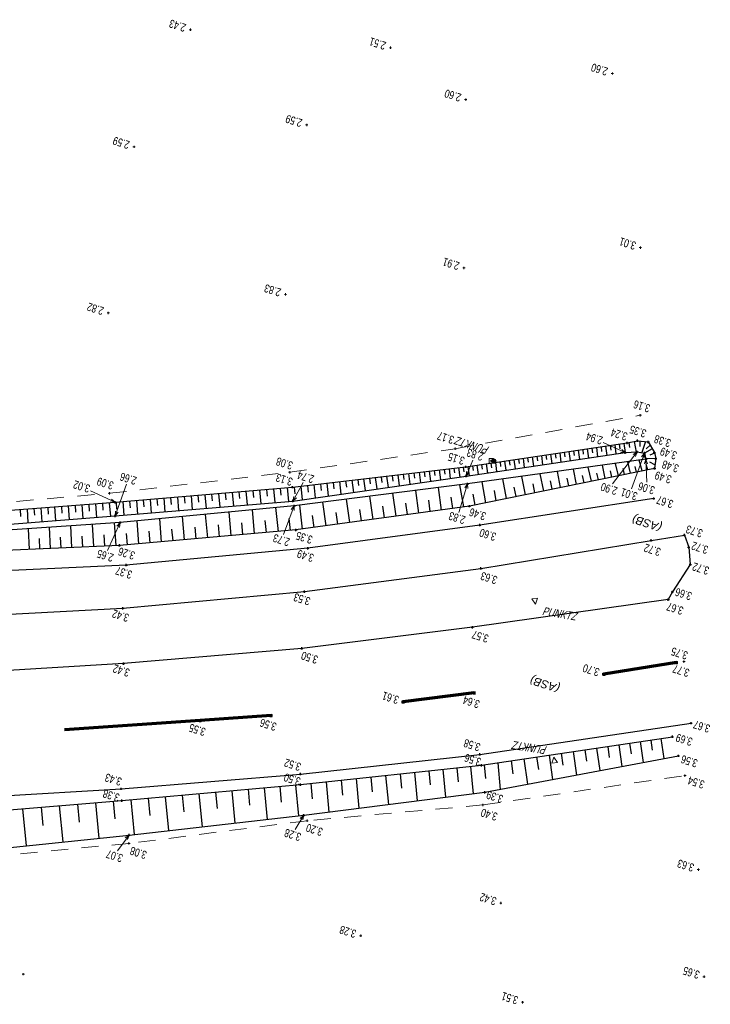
# Model space of a CAD drawing. Header units: metres. Extents: x 3521221 to 3521364, y 5943318 to 5943439.
# Tile 15 of 15: x 3521329 to 3521359, y 5943392 to 5943435. Entities that reach past the tile are written whole.
import ezdxf
from ezdxf.enums import TextEntityAlignment as Align

# ---------------------------------------------------------------- set-up
doc = ezdxf.new("R2010")
doc.units = ezdxf.units.M
doc.header["$PDMODE"] = 2
doc.header["$PDSIZE"] = 0.05
doc.linetypes.add('JIS_02_0.7', pattern=[1.35, 0.75, -0.6])
doc.linetypes.add('X_VA_MARKIERUNG', pattern=[12, 6, -6])
for name, color, linetype, lineweight in [('Art Befestigung', 3, 'Continuous', 9), ('Boeschung OK', 30, 'Continuous', 30), ('Boeschung UK', 22, 'Continuous', 30), ('Boeschungsschraffuren', 82, 'Continuous', 30), ('Fahrbahnachse', 2, 'Continuous', 13), ('Fahrbahnrand', 5, 'Continuous', 30), ('Gehwegrand', 131, 'Continuous', 30), ('Gelaendepunkt', 21, 'Continuous', 13), ('Graben - OK Boeschung', 30, 'Continuous', 30), ('Graben - UK Boeschung', 14, 'Continuous', 30), ('Grenzpunkt', 7, 'Continuous', 9), ('Höhentexte', 8, 'Continuous', 9), ('Leitpfosten', 3, 'Continuous', 9), ('Nutzungsgrenzen', 81, 'JIS_02_0.7', 18), ('Poller', 3, 'Continuous', 9)]:
    doc.layers.add(name, color=color, linetype=linetype, lineweight=lineweight)
doc.layers.add('Fahrbahnlaengsmarkierung gestrichelt', color=7, linetype='X_VA_MARKIERUNG', lineweight=70, true_color=0x8c94c7)
doc.styles.add('Art Befestigung', font='ariali.ttf')
doc.styles.add('Punkthöhe', font='arial.ttf', dxfattribs={"width": 0.75})

msp = doc.modelspace()

# ---------------------------------------------------------------- linework, layer by layer
at = {"layer": 'Boeschung OK', "color": 253}
for p, q in [((3521349.394, 5943402.433), (3521357.824, 5943403.689)), ((3521341.4, 5943401.577), (3521349.394, 5943402.433)), ((3521333.518, 5943400.872), (3521341.4, 5943401.577)), ((3521325.794, 5943400.239), (3521333.518, 5943400.872))]:
    msp.add_line(p, q, dxfattribs=at)
for p in [(3521357.824, 5943403.689), (3521349.394, 5943402.433), (3521341.4, 5943401.577), (3521333.518, 5943400.872)]:
    msp.add_point(p, dxfattribs=at)
at = {"layer": 'Boeschung UK', "color": 253}
for p, q in [((3521349.546, 5943401.237), (3521358.087, 5943402.848)), ((3521341.545, 5943400.223), (3521349.546, 5943401.237)), ((3521333.834, 5943399.349), (3521341.545, 5943400.223)), ((3521325.675, 5943398.504), (3521333.834, 5943399.349))]:
    msp.add_line(p, q, dxfattribs=at)
for p in [(3521358.087, 5943402.848), (3521349.546, 5943401.237), (3521341.545, 5943400.223), (3521333.834, 5943399.349)]:
    msp.add_point(p, dxfattribs=at)
at = {"layer": 'Boeschungsschraffuren', "color": 253}
for p, q in [((3521353.861, 5943416.367), (3521353.889, 5943416.164)), ((3521354.064, 5943416.397), (3521354.119, 5943415.992)), ((3521354.266, 5943416.427), (3521354.293, 5943416.224)), ((3521354.468, 5943416.457), (3521354.523, 5943416.051)), ((3521354.671, 5943416.487), (3521354.698, 5943416.284)), ((3521354.873, 5943416.517), (3521354.928, 5943416.111)), ((3521355.075, 5943416.546), (3521355.103, 5943416.344)), ((3521355.277, 5943416.576), (3521355.332, 5943416.171)), ((3521355.479, 5943416.606), (3521355.507, 5943416.404)), ((3521355.681, 5943416.636), (3521355.736, 5943416.231)), ((3521355.895, 5943416.673), (3521355.924, 5943416.458)), ((3521356.128, 5943416.725), (3521356.22, 5943416.258)), ((3521356.378, 5943416.746), (3521356.379, 5943416.495)), ((3521356.631, 5943416.716), (3521356.473, 5943416.23)), ((3521356.934, 5943416.393), (3521356.589, 5943416.201)), ((3521356.836, 5943416.566), (3521356.668, 5943416.396)), ((3521350.821, 5943415.918), (3521350.876, 5943415.511)), ((3521351.024, 5943415.948), (3521351.052, 5943415.744)), ((3521351.227, 5943415.978), (3521351.282, 5943415.571)), ((3521351.43, 5943416.008), (3521351.457, 5943415.805)), ((3521351.633, 5943416.038), (3521351.688, 5943415.631)), ((3521351.835, 5943416.068), (3521351.863, 5943415.865)), ((3521352.038, 5943416.098), (3521352.093, 5943415.691)), ((3521352.241, 5943416.128), (3521352.268, 5943415.925)), ((3521352.443, 5943416.158), (3521352.499, 5943415.752)), ((3521352.646, 5943416.187), (3521352.674, 5943415.984)), ((3521352.849, 5943416.217), (3521352.904, 5943415.812)), ((3521353.051, 5943416.247), (3521353.079, 5943416.044)), ((3521353.254, 5943416.277), (3521353.309, 5943415.872)), ((3521353.456, 5943416.307), (3521353.484, 5943416.104)), ((3521353.659, 5943416.337), (3521353.714, 5943415.932)), ((3521357.084, 5943415.966), (3521356.649, 5943415.963)), ((3521357.032, 5943416.2), (3521356.83, 5943416.123)), ((3521347.747, 5943415.492), (3521347.777, 5943415.276)), ((3521347.961, 5943415.518), (3521348.019, 5943415.091)), ((3521348.172, 5943415.542), (3521348.201, 5943415.332)), ((3521348.38, 5943415.567), (3521348.437, 5943415.151)), ((3521348.586, 5943415.591), (3521348.614, 5943415.386)), ((3521348.79, 5943415.618), (3521348.845, 5943415.21)), ((3521348.993, 5943415.648), (3521349.021, 5943415.444)), ((3521349.196, 5943415.678), (3521349.252, 5943415.271)), ((3521349.4, 5943415.708), (3521349.427, 5943415.504)), ((3521349.603, 5943415.738), (3521349.658, 5943415.331)), ((3521349.806, 5943415.768), (3521349.834, 5943415.564)), ((3521350.009, 5943415.798), (3521350.064, 5943415.391)), ((3521350.212, 5943415.828), (3521350.24, 5943415.624)), ((3521350.415, 5943415.858), (3521350.47, 5943415.451)), ((3521350.618, 5943415.888), (3521350.646, 5943415.684)), ((3521353.588, 5943414.831), (3521353.453, 5943415.498)), ((3521354.244, 5943414.965), (3521354.111, 5943415.589)), ((3521354.859, 5943415.09), (3521354.735, 5943415.675)), ((3521355.437, 5943415.208), (3521355.309, 5943415.755)), ((3521355.712, 5943415.264), (3521355.65, 5943415.529)), ((3521355.978, 5943415.319), (3521355.858, 5943415.831)), ((3521356.236, 5943415.371), (3521356.178, 5943415.619)), ((3521356.488, 5943415.423), (3521356.352, 5943415.899)), ((3521356.735, 5943415.473), (3521356.658, 5943415.702)), ((3521357.054, 5943415.686), (3521356.832, 5943415.81)), ((3521344.193, 5943415.075), (3521344.264, 5943414.552)), ((3521344.451, 5943415.105), (3521344.486, 5943414.847)), ((3521344.707, 5943415.135), (3521344.776, 5943414.626)), ((3521344.959, 5943415.165), (3521344.993, 5943414.913)), ((3521345.208, 5943415.194), (3521345.275, 5943414.697)), ((3521345.454, 5943415.223), (3521345.487, 5943414.978)), ((3521345.696, 5943415.251), (3521345.762, 5943414.767)), ((3521345.936, 5943415.28), (3521345.968, 5943415.04)), ((3521346.173, 5943415.307), (3521346.237, 5943414.835)), ((3521346.406, 5943415.335), (3521346.438, 5943415.102)), ((3521346.637, 5943415.362), (3521346.699, 5943414.902)), ((3521346.865, 5943415.389), (3521346.895, 5943415.161)), ((3521347.089, 5943415.415), (3521347.15, 5943414.966)), ((3521347.312, 5943415.441), (3521347.342, 5943415.22)), ((3521347.531, 5943415.467), (3521347.59, 5943415.03)), ((3521350.492, 5943414.199), (3521350.335, 5943415.067)), ((3521351.343, 5943414.373), (3521351.179, 5943415.184)), ((3521352.14, 5943414.536), (3521351.987, 5943415.295)), ((3521352.887, 5943414.688), (3521352.744, 5943415.4)), ((3521353.243, 5943414.761), (3521353.174, 5943415.105)), ((3521353.921, 5943414.899), (3521353.856, 5943415.222)), ((3521354.556, 5943415.029), (3521354.492, 5943415.331)), ((3521355.152, 5943415.15), (3521355.086, 5943415.433)), ((3521340.208, 5943414.633), (3521340.267, 5943414.026)), ((3521340.512, 5943414.659), (3521340.542, 5943414.355)), ((3521340.816, 5943414.685), (3521340.876, 5943414.077)), ((3521341.118, 5943414.713), (3521341.148, 5943414.411)), ((3521341.416, 5943414.748), (3521341.474, 5943414.152)), ((3521341.71, 5943414.783), (3521341.739, 5943414.488)), ((3521342, 5943414.817), (3521342.057, 5943414.235)), ((3521342.287, 5943414.851), (3521342.315, 5943414.564)), ((3521342.57, 5943414.884), (3521342.625, 5943414.317)), ((3521342.849, 5943414.917), (3521342.876, 5943414.637)), ((3521343.125, 5943414.949), (3521343.179, 5943414.396)), ((3521343.397, 5943414.981), (3521343.434, 5943414.71)), ((3521343.666, 5943415.013), (3521343.738, 5943414.477)), ((3521343.931, 5943415.044), (3521343.967, 5943414.779)), ((3521347.63, 5943413.698), (3521347.491, 5943414.688)), ((3521348.62, 5943413.834), (3521348.443, 5943414.809)), ((3521349.585, 5943414.014), (3521349.417, 5943414.94)), ((3521350.924, 5943414.288), (3521350.84, 5943414.706)), ((3521351.748, 5943414.456), (3521351.669, 5943414.848)), ((3521352.52, 5943414.613), (3521352.446, 5943414.981)), ((3521335.064, 5943414.195), (3521335.089, 5943413.894)), ((3521335.365, 5943414.221), (3521335.416, 5943413.619)), ((3521335.666, 5943414.246), (3521335.692, 5943413.945)), ((3521335.968, 5943414.272), (3521336.018, 5943413.669)), ((3521336.269, 5943414.298), (3521336.295, 5943413.996)), ((3521336.571, 5943414.324), (3521336.622, 5943413.72)), ((3521336.873, 5943414.349), (3521336.898, 5943414.047)), ((3521337.175, 5943414.375), (3521337.234, 5943413.771)), ((3521337.478, 5943414.401), (3521337.507, 5943414.099)), ((3521337.78, 5943414.427), (3521337.839, 5943413.822)), ((3521338.083, 5943414.452), (3521338.113, 5943414.15)), ((3521338.386, 5943414.478), (3521338.445, 5943413.873)), ((3521338.689, 5943414.504), (3521338.719, 5943414.201)), ((3521338.992, 5943414.53), (3521339.052, 5943413.924)), ((3521339.296, 5943414.556), (3521339.326, 5943414.253)), ((3521339.6, 5943414.582), (3521339.659, 5943413.975)), ((3521339.903, 5943414.607), (3521339.933, 5943414.304)), ((3521344.606, 5943413.284), (3521344.462, 5943414.304)), ((3521345.624, 5943413.423), (3521345.482, 5943414.434)), ((3521346.632, 5943413.561), (3521346.492, 5943414.562)), ((3521348.126, 5943413.766), (3521348.056, 5943414.259)), ((3521349.109, 5943413.917), (3521349.022, 5943414.395)), ((3521350.046, 5943414.108), (3521349.965, 5943414.556)), ((3521329.331, 5943413.746), (3521329.374, 5943413.136)), ((3521329.636, 5943413.769), (3521329.657, 5943413.464)), ((3521329.94, 5943413.792), (3521329.983, 5943413.183)), ((3521330.244, 5943413.815), (3521330.265, 5943413.511)), ((3521330.547, 5943413.837), (3521330.59, 5943413.23)), ((3521330.851, 5943413.86), (3521330.872, 5943413.557)), ((3521331.153, 5943413.883), (3521331.196, 5943413.277)), ((3521331.456, 5943413.906), (3521331.477, 5943413.603)), ((3521331.758, 5943413.928), (3521331.8, 5943413.324)), ((3521332.059, 5943413.951), (3521332.08, 5943413.649)), ((3521332.36, 5943413.973), (3521332.403, 5943413.371)), ((3521332.661, 5943413.996), (3521332.685, 5943413.695)), ((3521332.962, 5943414.019), (3521333.01, 5943413.418)), ((3521333.262, 5943414.042), (3521333.286, 5943413.742)), ((3521333.561, 5943414.067), (3521333.61, 5943413.467)), ((3521333.862, 5943414.093), (3521333.886, 5943413.792)), ((3521334.162, 5943414.118), (3521334.21, 5943413.517)), ((3521334.462, 5943414.144), (3521334.488, 5943413.843)), ((3521334.763, 5943414.169), (3521334.814, 5943413.568)), ((3521340.431, 5943412.75), (3521340.317, 5943413.804)), ((3521341.487, 5943412.857), (3521341.374, 5943413.913)), ((3521342.538, 5943413.001), (3521342.392, 5943414.042)), ((3521343.577, 5943413.143), (3521343.432, 5943414.174)), ((3521345.116, 5943413.354), (3521345.045, 5943413.861)), ((3521346.129, 5943413.493), (3521346.059, 5943413.995)), ((3521347.132, 5943413.63), (3521347.063, 5943414.128)), ((3521329.026, 5943413.723), (3521329.048, 5943413.418)), ((3521335.269, 5943412.297), (3521335.195, 5943413.312)), ((3521336.285, 5943412.386), (3521336.195, 5943413.408)), ((3521337.308, 5943412.476), (3521337.218, 5943413.506)), ((3521338.341, 5943412.567), (3521338.249, 5943413.605)), ((3521339.381, 5943412.658), (3521339.289, 5943413.705)), ((3521340.959, 5943412.796), (3521340.902, 5943413.325)), ((3521342.014, 5943412.929), (3521341.941, 5943413.452)), ((3521343.059, 5943413.072), (3521342.986, 5943413.59)), ((3521344.092, 5943413.214), (3521344.021, 5943413.726)), ((3521329.445, 5943411.956), (3521329.401, 5943412.874)), ((3521330.368, 5943411.997), (3521330.324, 5943412.936)), ((3521331.312, 5943412.04), (3521331.266, 5943412.998)), ((3521332.276, 5943412.083), (3521332.229, 5943413.062)), ((3521333.262, 5943412.127), (3521333.189, 5943413.126)), ((3521334.262, 5943412.209), (3521334.189, 5943413.215)), ((3521336.796, 5943412.431), (3521336.75, 5943412.944)), ((3521337.823, 5943412.521), (3521337.778, 5943413.038)), ((3521338.86, 5943412.612), (3521338.814, 5943413.134)), ((3521339.905, 5943412.704), (3521339.848, 5943413.229)), ((3521329.904, 5943411.976), (3521329.882, 5943412.44)), ((3521330.838, 5943412.018), (3521330.815, 5943412.492)), ((3521331.791, 5943412.061), (3521331.768, 5943412.546)), ((3521332.766, 5943412.105), (3521332.742, 5943412.6)), ((3521333.761, 5943412.165), (3521333.725, 5943412.666)), ((3521334.764, 5943412.253), (3521334.728, 5943412.758)), ((3521335.776, 5943412.341), (3521335.731, 5943412.85)), ((3521355.454, 5943403.336), (3521355.593, 5943402.378)), ((3521355.933, 5943403.407), (3521356.001, 5943402.937)), ((3521356.403, 5943403.477), (3521356.536, 5943402.556)), ((3521356.863, 5943403.546), (3521356.929, 5943403.094)), ((3521357.315, 5943403.613), (3521357.444, 5943402.727)), ((3521352.377, 5943402.877), (3521352.533, 5943401.8)), ((3521352.915, 5943402.958), (3521352.991, 5943402.429)), ((3521353.443, 5943403.036), (3521353.593, 5943402)), ((3521353.96, 5943403.113), (3521354.034, 5943402.605)), ((3521354.468, 5943403.189), (3521354.612, 5943402.193)), ((3521354.966, 5943403.263), (3521355.037, 5943402.775)), ((3521349.516, 5943402.451), (3521349.574, 5943401.852)), ((3521350.112, 5943402.54), (3521350.225, 5943401.365)), ((3521350.698, 5943402.627), (3521350.78, 5943402.056)), ((3521351.268, 5943402.712), (3521351.431, 5943401.592)), ((3521351.828, 5943402.796), (3521351.907, 5943402.247)), ((3521345.801, 5943402.048), (3521345.862, 5943401.413)), ((3521346.435, 5943402.116), (3521346.556, 5943400.858)), ((3521347.064, 5943402.183), (3521347.124, 5943401.561)), ((3521347.686, 5943402.25), (3521347.805, 5943401.016)), ((3521348.302, 5943402.316), (3521348.361, 5943401.705)), ((3521348.912, 5943402.381), (3521349.029, 5943401.171)), ((3521341.861, 5943401.626), (3521341.926, 5943400.953)), ((3521342.534, 5943401.698), (3521342.662, 5943400.365)), ((3521343.2, 5943401.77), (3521343.263, 5943401.109)), ((3521343.86, 5943401.84), (3521343.986, 5943400.532)), ((3521344.513, 5943401.91), (3521344.575, 5943401.263)), ((3521345.16, 5943401.98), (3521345.283, 5943400.697)), ((3521336.922, 5943401.176), (3521337.062, 5943399.715)), ((3521337.653, 5943401.242), (3521337.722, 5943400.52)), ((3521338.375, 5943401.306), (3521338.513, 5943399.879)), ((3521339.089, 5943401.37), (3521339.157, 5943400.665)), ((3521339.795, 5943401.433), (3521339.929, 5943400.04)), ((3521340.492, 5943401.496), (3521340.558, 5943400.807)), ((3521341.181, 5943401.557), (3521341.312, 5943400.197)), ((3521331.559, 5943400.711), (3521331.635, 5943399.92)), ((3521332.351, 5943400.776), (3521332.501, 5943399.211)), ((3521333.134, 5943400.84), (3521333.209, 5943400.066)), ((3521333.909, 5943400.907), (3521334.057, 5943399.375)), ((3521334.676, 5943400.975), (3521334.749, 5943400.218)), ((3521335.433, 5943401.043), (3521335.577, 5943399.547)), ((3521336.182, 5943401.11), (3521336.253, 5943400.371)), ((3521329.13, 5943400.513), (3521329.288, 5943398.878)), ((3521329.949, 5943400.58), (3521330.026, 5943399.771)), ((3521330.758, 5943400.646), (3521330.912, 5943399.047))]:
    msp.add_line(p, q, dxfattribs=at)
at = {"layer": 'Fahrbahnachse', "color": 253}
msp.add_point((3521358.332, 5943407.006), dxfattribs=at)
at = {"layer": 'Fahrbahnlaengsmarkierung gestrichelt', "color": 253}
for p, q in [((3521358.003, 5943406.964), (3521354.798, 5943406.453)), ((3521349.074, 5943405.625), (3521345.943, 5943405.228)), ((3521340.106, 5943404.627), (3521336.975, 5943404.401)), ((3521336.975, 5943404.401), (3521328.066, 5943403.805))]:
    msp.add_line(p, q, dxfattribs=at)
for p in [(3521358.003, 5943406.964), (3521354.798, 5943406.453), (3521349.074, 5943405.625), (3521345.943, 5943405.228), (3521340.106, 5943404.627), (3521336.975, 5943404.401)]:
    msp.add_point(p, dxfattribs=at)
at = {"layer": 'Fahrbahnrand', "color": 253}
for p, q in [((3521357.64, 5943409.744), (3521348.994, 5943408.521)), ((3521348.994, 5943408.521), (3521341.461, 5943407.59)), ((3521341.461, 5943407.59), (3521333.595, 5943406.921)), ((3521333.595, 5943406.921), (3521325.476, 5943406.432)), ((3521349.32, 5943402.912), (3521358.645, 5943404.29)), ((3521341.401, 5943402.043), (3521349.32, 5943402.912)), ((3521333.487, 5943401.391), (3521341.401, 5943402.043)), ((3521325.621, 5943400.925), (3521333.487, 5943401.391))]:
    msp.add_line(p, q, dxfattribs=at)
for p in [(3521357.64, 5943409.744), (3521348.994, 5943408.521), (3521341.461, 5943407.59), (3521333.595, 5943406.921), (3521358.645, 5943404.29), (3521349.32, 5943402.912), (3521341.401, 5943402.043), (3521333.487, 5943401.391)]:
    msp.add_point(p, dxfattribs=at)
at = {"layer": 'Gehwegrand', "color": 253}
for p, q in [((3521357, 5943414.207), (3521349.32, 5943413.032)), ((3521349.32, 5943413.032), (3521341.729, 5943412.008)), ((3521356.886, 5943412.356), (3521358.354, 5943412.593)), ((3521358.354, 5943412.593), (3521358.546, 5943412.051)), ((3521341.729, 5943412.008), (3521333.713, 5943411.266)), ((3521349.37, 5943411.123), (3521356.886, 5943412.356)), ((3521358.546, 5943412.051), (3521358.609, 5943411.289)), ((3521333.713, 5943411.266), (3521325.226, 5943410.864)), ((3521358.609, 5943411.289), (3521357.822, 5943410.086)), ((3521341.575, 5943410.094), (3521349.37, 5943411.123)), ((3521333.568, 5943409.363), (3521341.575, 5943410.094)), ((3521357.822, 5943410.086), (3521357.64, 5943409.744)), ((3521325.389, 5943408.925), (3521333.568, 5943409.363))]:
    msp.add_line(p, q, dxfattribs=at)
for p in [(3521357, 5943414.207), (3521349.32, 5943413.032), (3521358.354, 5943412.593), (3521341.729, 5943412.008), (3521356.886, 5943412.356), (3521358.546, 5943412.051), (3521333.713, 5943411.266), (3521349.37, 5943411.123), (3521358.609, 5943411.289), (3521341.575, 5943410.094), (3521357.822, 5943410.086), (3521333.568, 5943409.363)]:
    msp.add_point(p, dxfattribs=at)
at = {"layer": 'Gelaendepunkt', "color": 253}
for p in [(3521336.546, 5943434.897), (3521345.378, 5943434.104), (3521355.173, 5943432.964), (3521348.7, 5943431.815), (3521341.682, 5943430.694), (3521334.058, 5943429.727), (3521356.409, 5943425.278), (3521348.621, 5943424.383), (3521340.743, 5943423.215), (3521332.92, 5943422.396), (3521358.972, 5943397.827), (3521350.249, 5943396.347), (3521344.061, 5943394.904), (3521329.164, 5943393.211), (3521359.22, 5943393.097), (3521351.209, 5943391.972)]:
    msp.add_point(p, dxfattribs=at)
at = {"layer": 'Graben - OK Boeschung', "color": 253}
for p, q in [((3521348.705, 5943415.605), (3521355.824, 5943416.657)), ((3521355.824, 5943416.657), (3521356.279, 5943416.758)), ((3521356.279, 5943416.758), (3521356.759, 5943416.7)), ((3521356.759, 5943416.7), (3521357.025, 5943416.234)), ((3521357.025, 5943416.234), (3521357.084, 5943415.966)), ((3521357.084, 5943415.966), (3521357.038, 5943415.535)), ((3521341.048, 5943414.705), (3521348.705, 5943415.605)), ((3521357.038, 5943415.535), (3521348.863, 5943413.867)), ((3521333.22, 5943414.038), (3521341.048, 5943414.705)), ((3521324.879, 5943413.412), (3521333.22, 5943414.038)), ((3521348.863, 5943413.867), (3521341.204, 5943412.818)), ((3521341.204, 5943412.818), (3521333.413, 5943412.134)), ((3521333.413, 5943412.134), (3521325.139, 5943411.762))]:
    msp.add_line(p, q, dxfattribs=at)
for p in [(3521356.279, 5943416.758), (3521355.824, 5943416.657), (3521356.759, 5943416.7), (3521357.025, 5943416.234), (3521357.084, 5943415.966), (3521348.705, 5943415.605), (3521357.038, 5943415.535), (3521341.048, 5943414.705), (3521333.22, 5943414.038), (3521348.863, 5943413.867), (3521341.204, 5943412.818), (3521333.413, 5943412.134)]:
    msp.add_point(p, dxfattribs=at)
at = {"layer": 'Graben - UK Boeschung', "color": 253}
for p, q in [((3521348.715, 5943415.191), (3521355.742, 5943416.232)), ((3521356.654, 5943415.941), (3521348.782, 5943414.852)), ((3521355.742, 5943416.232), (3521356.264, 5943416.26)), ((3521356.264, 5943416.26), (3521356.586, 5943416.214)), ((3521356.586, 5943416.214), (3521356.654, 5943415.941)), ((3521341.065, 5943414.093), (3521348.715, 5943415.191)), ((3521348.782, 5943414.852), (3521341.131, 5943413.882)), ((3521333.229, 5943413.435), (3521341.065, 5943414.093)), ((3521341.131, 5943413.882), (3521333.44, 5943413.143)), ((3521324.965, 5943412.794), (3521333.229, 5943413.435)), ((3521333.44, 5943413.143), (3521325.075, 5943412.586))]:
    msp.add_line(p, q, dxfattribs=at)
for p in [(3521355.742, 5943416.232), (3521356.264, 5943416.26), (3521356.586, 5943416.214), (3521356.654, 5943415.941), (3521348.715, 5943415.191), (3521348.782, 5943414.852), (3521341.065, 5943414.093), (3521341.131, 5943413.882), (3521333.229, 5943413.435), (3521333.44, 5943413.143)]:
    msp.add_point(p, dxfattribs=at)
at = {"layer": 'Grenzpunkt', "color": 253}
for p, q in [((3521349.929, 5943415.969), (3521349.729, 5943415.969)), ((3521349.729, 5943415.969), (3521349.729, 5943415.769)), ((3521349.829, 5943415.819), (3521349.829, 5943415.919)), ((3521349.929, 5943415.769), (3521349.929, 5943415.969)), ((3521349.729, 5943415.769), (3521349.929, 5943415.769)), ((3521349.779, 5943415.869), (3521349.879, 5943415.869))]:
    msp.add_line(p, q, dxfattribs=at)
at = {"layer": 'Höhentexte', "color": 253}
for p, q in [((3521354.768, 5943416.675), (3521355.742, 5943416.232)), ((3521355.742, 5943416.232), (3521355.588, 5943416.376)), ((3521355.177, 5943414.852), (3521356.264, 5943416.26)), ((3521355.532, 5943416.254), (3521355.742, 5943416.232)), ((3521356.022, 5943414.628), (3521356.586, 5943416.214)), ((3521356.264, 5943416.26), (3521356.089, 5943416.142)), ((3521356.194, 5943416.061), (3521356.264, 5943416.26)), ((3521356.586, 5943416.214), (3521356.456, 5943416.048)), ((3521356.582, 5943416.004), (3521356.586, 5943416.214)), ((3521356.654, 5943415.941), (3521356.594, 5943415.739)), ((3521356.688, 5943414.923), (3521356.654, 5943415.941)), ((3521356.728, 5943415.743), (3521356.654, 5943415.941)), ((3521349.015, 5943415.903), (3521348.715, 5943415.191)), ((3521348.731, 5943415.401), (3521348.715, 5943415.191)), ((3521348.715, 5943415.191), (3521348.854, 5943415.349)), ((3521333.72, 5943414.837), (3521333.229, 5943413.435)), ((3521341.527, 5943414.916), (3521341.065, 5943414.093)), ((3521348.393, 5943413.591), (3521348.782, 5943414.852)), ((3521348.782, 5943414.852), (3521348.659, 5943414.681)), ((3521348.787, 5943414.641), (3521348.782, 5943414.852)), ((3521332.128, 5943414.548), (3521333.22, 5943414.038)), ((3521333.22, 5943414.038), (3521333.067, 5943414.183)), ((3521341.105, 5943414.3), (3521341.065, 5943414.093)), ((3521341.065, 5943414.093), (3521341.221, 5943414.235)), ((3521333.011, 5943414.062), (3521333.22, 5943414.038)), ((3521340.654, 5943412.611), (3521341.131, 5943413.882)), ((3521341.131, 5943413.882), (3521340.998, 5943413.718)), ((3521341.123, 5943413.671), (3521341.131, 5943413.882)), ((3521333.232, 5943413.646), (3521333.229, 5943413.435)), ((3521333.229, 5943413.435), (3521333.358, 5943413.602)), ((3521332.891, 5943411.917), (3521333.44, 5943413.143)), ((3521333.44, 5943413.143), (3521333.297, 5943412.988)), ((3521333.419, 5943412.933), (3521333.44, 5943413.143)), ((3521341.174, 5943399.59), (3521341.545, 5943400.223)), ((3521341.545, 5943400.223), (3521341.386, 5943400.084)), ((3521341.501, 5943400.017), (3521341.545, 5943400.223)), ((3521333.33, 5943398.647), (3521333.834, 5943399.349)), ((3521333.834, 5943399.349), (3521333.663, 5943399.226)), ((3521333.771, 5943399.148), (3521333.834, 5943399.349))]:
    msp.add_line(p, q, dxfattribs=at)
at = {"layer": 'Leitpfosten', "color": 253}
for p, q in [((3521351.872, 5943409.808), (3521351.624, 5943409.773)), ((3521351.624, 5943409.773), (3521351.783, 5943409.542)), ((3521351.783, 5943409.542), (3521351.872, 5943409.808)), ((3521352.585, 5943402.788), (3521352.498, 5943402.523)), ((3521352.498, 5943402.523), (3521352.745, 5943402.559)), ((3521352.745, 5943402.559), (3521352.585, 5943402.788))]:
    msp.add_line(p, q, dxfattribs=at)
at = {"layer": 'Nutzungsgrenzen', "color": 253}
for p, q in [((3521348.238, 5943416.405), (3521356.404, 5943417.881)), ((3521340.929, 5943415.362), (3521348.238, 5943416.405)), ((3521332.973, 5943414.434), (3521340.929, 5943415.362)), ((3521324.837, 5943413.728), (3521332.973, 5943414.434)), ((3521349.46, 5943400.68), (3521358.377, 5943401.975)), ((3521349.46, 5943400.68), (3521341.695, 5943399.983)), ((3521341.695, 5943399.983), (3521333.829, 5943398.98)), ((3521333.829, 5943398.98), (3521325.72, 5943398.213))]:
    msp.add_line(p, q, dxfattribs=at)
for p in [(3521356.404, 5943417.881), (3521348.238, 5943416.405), (3521340.929, 5943415.362), (3521332.973, 5943414.434), (3521358.377, 5943401.975), (3521349.46, 5943400.68), (3521341.695, 5943399.983), (3521333.829, 5943398.98)]:
    msp.add_point(p, dxfattribs=at)
at = {"layer": 'Poller', "color": 253}
for radius in [0.095, 0.065, 0.035, 0.005]:
    msp.add_circle((3521349.945, 5943415.86), radius, dxfattribs=at)

# ---------------------------------------------------------------- texts
at = {"layer": 'Art Befestigung', "color": 253, "linetype": 'ByBlock', "style": 'Art Befestigung'}
for p in [(3521357.39, 5943413.077), (3521352.883, 5943405.969)]:
    msp.add_text('(ASB)', height=0.36, rotation=162.4169, dxfattribs=at).set_placement(p)
at = {"layer": 'Höhentexte', "color": 253, "linetype": 'ByBlock', "style": 'Punkthöhe', "width": 0.75}
for s, p in [('2.43', (3521336.38, 5943435.136)), ('2.51', (3521345.212, 5943434.343)), ('2.60', (3521355.007, 5943433.203)), ('2.60', (3521348.534, 5943432.054)), ('2.59', (3521341.516, 5943430.933)), ('2.59', (3521333.892, 5943429.966)), ('3.01', (3521356.248, 5943425.515)), ('2.91', (3521348.455, 5943424.622)), ('2.83', (3521340.577, 5943423.454)), ('2.82', (3521332.754, 5943422.635)), ('3.16', (3521356.877, 5943418.334)), ('3.24', (3521355.873, 5943417.092)), ('3.35', (3521356.704, 5943417.225)), ('3.17', (3521348.214, 5943416.942)), ('2.94', (3521354.781, 5943416.917)), ('3.38', (3521357.789, 5943416.8)), ('2.83', (3521349.515, 5943416.2)), ('3.49', (3521358.052, 5943416.256)), ('3.08', (3521341.099, 5943415.81)), ('3.15', (3521348.684, 5943416.019)), ('3.48', (3521358.135, 5943415.682)), ('3.09', (3521333.188, 5943414.928)), ('2.66', (3521334.205, 5943415.139)), ('3.13', (3521341.092, 5943415.094)), ('2.74', (3521342.037, 5943415.209)), ('3.49', (3521357.816, 5943415.198)), ('3.02', (3521332.146, 5943414.793)), ('2.90', (3521355.429, 5943414.69)), ('3.01', (3521356.315, 5943414.453)), ('3.06', (3521357.079, 5943414.716)), ('3.67', (3521357.895, 5943414.11)), ('3.46', (3521349.625, 5943413.573)), ('2.83', (3521348.718, 5943413.406)), ('3.60', (3521350.076, 5943412.665)), ('3.73', (3521359.193, 5943412.816)), ('2.73', (3521340.965, 5943412.43)), ('3.35', (3521341.972, 5943412.536)), ('3.26', (3521334.129, 5943411.837)), ('3.72', (3521357.339, 5943411.996)), ('3.72', (3521359.437, 5943412.089)), ('2.65', (3521333.188, 5943411.741)), ('3.49', (3521342.027, 5943411.733)), ('3.37', (3521334.01, 5943410.991)), ('3.72', (3521359.475, 5943411.169)), ('3.63', (3521350.127, 5943410.755)), ('3.53', (3521341.872, 5943409.819)), ('3.66', (3521358.715, 5943410.047)), ('3.67', (3521358.341, 5943409.402)), ('3.42', (3521333.864, 5943409.089)), ('3.57', (3521349.742, 5943408.171)), ('3.50', (3521342.208, 5943407.241)), ('3.75', (3521358.535, 5943407.428)), ('3.42', (3521333.897, 5943406.668)), ('3.70', (3521354.637, 5943406.69)), ('3.77', (3521358.606, 5943406.659)), ('3.61', (3521345.782, 5943405.465)), ('3.64', (3521349.348, 5943405.278)), ('3.55', (3521337.25, 5943404.054)), ('3.56', (3521340.38, 5943404.28)), ('3.67', (3521359.519, 5943404.199)), ('3.69', (3521358.744, 5943403.617)), ('3.58', (3521349.378, 5943403.379)), ('3.56', (3521349.414, 5943402.727)), ('3.52', (3521341.459, 5943402.51)), ('3.56', (3521358.97, 5943402.666)), ('3.43', (3521333.545, 5943401.858)), ('3.50', (3521341.441, 5943401.867)), ('3.54', (3521359.274, 5943401.729)), ('3.38', (3521333.452, 5943401.151)), ('3.39', (3521350.384, 5943401.093)), ('3.40', (3521350.136, 5943400.312)), ('3.20', (3521342.421, 5943399.641)), ('3.28', (3521341.463, 5943399.416)), ('3.07', (3521333.595, 5943398.481)), ('3.08', (3521334.65, 5943398.622)), ('3.63', (3521358.811, 5943398.064)), ('3.42', (3521350.088, 5943396.584)), ('3.28', (3521343.9, 5943395.141)), ('3.65', (3521359.059, 5943393.334)), ('3.51', (3521351.048, 5943392.209))]:
    msp.add_text(s, height=0.36, rotation=162.4169, dxfattribs=at).set_placement(p)
at = {"layer": 'Leitpfosten', "color": 253, "style": 'Punkthöhe', "oblique": 15, "width": 0.75}
for rotation, p in [(350.4563, (3521352.081, 5943409.247)), (170.8111, (3521352.285, 5943403.082))]:
    msp.add_attdef('PUNKTZ', text='', height=0.36, rotation=rotation, dxfattribs=at).set_placement(p, align=Align.MIDDLE_LEFT)
at = {"layer": 'Poller', "color": 253, "style": 'Punkthöhe', "oblique": 15, "width": 0.75}
msp.add_attdef('PUNKTZ', text='', height=0.36, rotation=162.4051, dxfattribs=at).set_placement((3521349.715, 5943416.311), align=Align.MIDDLE_LEFT)

doc.saveas('drawing.dxf')
